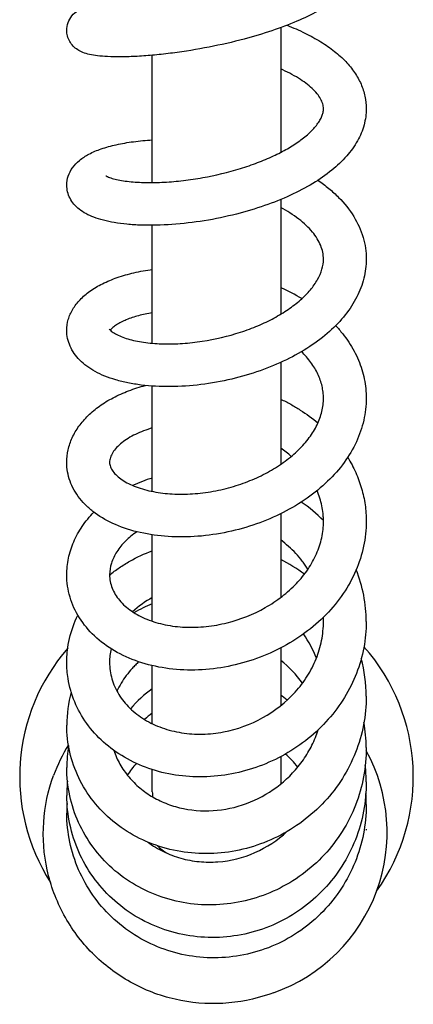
# Model space of a CAD drawing. Header units: millimetres. Extents: x -30 to 30, y -218 to 35.
# Tile 1 of 2: x -18 to 18, y -218 to -126. Entities that reach past the tile are written whole.
import ezdxf

# ---------------------------------------------------------------- set-up
doc = ezdxf.new("R2010")
doc.units = ezdxf.units.MM
doc.header["$MEASUREMENT"] = 0
doc.layers.add('PLANNING', color=1, linetype='Continuous')

# ---------------------------------------------------------------- blocks, each defined once
blk = doc.blocks.new('8101-0000_T')
at = {"layer": 'PLANNING'}
for p, q in [((6, -126.903), (6, -138.575)), ((-6, -141.396), (-6, -129.486)), ((6, -142.982), (6, -153.714)), ((-6, -156.428), (-6, -145.396)), ((6, -158.225), (6, -167.762)), ((-6, -170.296), (-6, -160.439)), ((6, -172.382), (6, -180.217)), ((-6, -182.437), (-6, -174.355)), ((6, -184.94), (6, -190.335)), ((-6, -192.025), (-6, -186.59)), ((6, -195.107), (6, -197.671)), ((-6, -198.385), (-6, -196.32)), ((14.003, -201.878), (14.003, -201.99)), ((5.331, -217.192), (4.974, -217.317))]:
    blk.add_line(p, q, dxfattribs=at)
for centre, radius, start, end in [((-1.317, -167.763), 18.078, 59.04559, 66.12458), ((-0.315, -175.471), 11.172, 49.17631, 55.58139), ((-1.965, -182.645), 14.187, 106.52582, 114.48171), ((-0.585, -183.571), 14.946, 44.91325, 55.26462), ((-0.853, -190.106), 15.092, 53.07986, 62.99338), ((1.015, -182.487), 12.985, 0.07951, 21.94798), ((-1.875, -187.841), 8.666, 118.42489, 133.48636), ((-0.876, -193.484), 13.678, 112.00151, 119.97646), ((1.033, -182.482), 8.967, 0.07295, 2.6471), ((-0.298, -189.563), 10.31, 20.8168, 35.14244), ((0, -197), 18.4, 139.1104, 212.46475), ((-4.217, -186.278), 5.781, 167.30895, 180.11244), ((0, -197), 18.4, 324.46055, 41.46361), ((-0.082, -189.49), 14.081, 0.14282, 14.67929), ((-0.586, -194.413), 10.605, 35.62488, 51.60642), ((-0.716, -196.561), 9.417, 124.13478, 141.00079), ((-2.517, -192.15), 11.483, 164.47607, 180.01922), ((-0.525, -197.613), 10.554, 47.5588, 51.80876), ((-0.445, -198.935), 9.644, 125.17231, 130.71279), ((-0.504, -194.353), 14.501, 0.37581, 9.7116), ((-0.296, -202.312), 15.897, 148.48204, 160.00371), ((-1.448, -196.127), 12.553, 170.64444, 179.99792), ((-0.238, -202.295), 10.002, 38.39255, 48.02861), ((0.048, -202.194), 15.906, 340.00901, 28.73283), ((-0.087, -202.311), 9.907, 138.44031, 146.40546), ((-0.465, -197.541), 14.464, 0.29101, 6.3655), ((-0.795, -198.676), 13.202, 174.45001, 180.30918), ((0.006, -198.394), 6.006, 179.99779, 184.46972), ((-0.451, -199.594), 14.451, 359.99442, 4.09487), ((-0.523, -200.334), 13.476, 176.38152, 180.31381), ((0, -197), 8.5, 229.17507, 237.56073), ((0.062, -202.199), 15.891, 289.36285, 340.00901)]:
    blk.add_arc(centre, radius, start, end, dxfattribs=at)
for points, knots in [([(14.001, -119.674), (14.001, -120.095), (13.869, -120.959), (13.292, -122.192), (12.351, -123.346), (11.06, -124.423), (9.417, -125.434), (7.426, -126.378), (5.118, -127.244), (2.382, -128.062), (-0.714, -128.768), (-3.521, -129.223), (-5.766, -129.474), (-7.368, -129.597), (-8.839, -129.65), (-10.078, -129.634), (-11.074, -129.559), (-11.839, -129.438), (-12.467, -129.257), (-12.988, -128.996), (-13.417, -128.643), (-13.746, -128.199), (-13.951, -127.693), (-13.997, -127.333), (-13.998, -127.154)], [11.182945, 11.182945, 11.182945, 11.182945, 12.447594, 13.774838, 15.229618, 16.886664, 18.805393, 21.004091, 23.490302, 26.1961, 29.565649, 33.013139, 34.720114, 36.342173, 37.834001, 39.133691, 40.057588, 40.828654, 41.456562, 42.010813, 42.567397, 43.11275, 43.654086, 44.192566, 44.192566, 44.192566, 44.192566]), ([(-13.998, -127.154), (-13.998, -126.91), (-13.913, -126.421), (-13.543, -125.77), (-12.953, -125.253), (-12.308, -124.964), (-11.681, -124.783), (-11.089, -124.658), (-10.404, -124.553), (-9.34, -124.437), (-7.861, -124.354), (-6.641, -124.355), (-6, -124.369)], [44.192566, 44.192566, 44.192566, 44.192566, 44.922992, 45.659541, 46.406664, 47.245352, 47.762672, 48.367644, 49.058574, 49.840129, 51.577941, 53.500365, 53.500365, 53.500365, 53.500365]), ([(6.593, -126.68), (7.162, -126.902), (8.241, -127.37), (9.73, -128.182), (11.014, -129.072), (12.083, -130.034), (12.929, -131.066), (13.544, -132.162), (13.917, -133.311), (14, -134.099), (14, -134.489)], [0, 0, 0, 0, 1.830014, 3.526713, 5.081092, 6.510804, 7.828334, 9.071327, 10.264324, 11.434599, 11.434599, 11.434599, 11.434599]), ([(10, -134.488), (10.001, -134.335), (9.95, -134.012), (9.737, -133.534), (9.394, -133.05), (8.927, -132.564), (8.344, -132.085), (7.384, -131.436), (6.574, -131.022), (6, -130.765)], [22.801665, 22.801665, 22.801665, 22.801665, 23.260621, 23.772171, 24.362322, 25.035689, 25.78907, 26.622477, 28.509983, 28.509983, 28.509983, 28.509983]), ([(14, -134.489), (14, -135.003), (13.854, -136.053), (13.214, -137.567), (12.173, -138.997), (10.752, -140.33), (8.971, -141.555), (6.858, -142.655), (4.463, -143.607), (1.773, -144.41), (-1.127, -145.013), (-4.113, -145.364), (-6.533, -145.426), (-8.335, -145.317), (-9.513, -145.167), (-10.548, -144.952), (-11.435, -144.677), (-12.193, -144.337), (-12.827, -143.928), (-13.336, -143.443), (-13.713, -142.887), (-13.945, -142.277), (-13.997, -141.849), (-13.998, -141.636)], [11.434599, 11.434599, 11.434599, 11.434599, 12.9769, 14.587379, 16.327095, 18.253721, 20.413107, 22.797247, 25.387853, 28.138574, 31.212135, 34.263575, 37.149653, 38.467304, 39.674735, 40.709867, 41.634997, 42.457029, 43.196972, 43.892066, 44.55336, 45.199403, 45.837536, 45.837536, 45.837536, 45.837536]), ([(-10.347, -140.762), (-10.328, -140.776), (-10.28, -140.803), (-10.165, -140.86), (-9.903, -140.965), (-9.461, -141.092), (-8.852, -141.214), (-7.898, -141.342), (-6.564, -141.415), (-4.866, -141.379), (-3.085, -141.223), (-0.692, -140.867), (1.633, -140.309), (3.821, -139.563), (5.291, -138.945), (6.609, -138.268), (7.753, -137.542), (8.697, -136.783), (9.317, -136.114), (9.675, -135.578), (9.86, -135.205), (9.973, -134.843), (10, -134.604), (10, -134.488)], [0, 0, 0, 0, 0.070726, 0.164458, 0.385565, 0.917892, 1.542145, 2.24581, 3.804946, 5.546633, 7.336682, 9.166111, 12.801755, 14.496469, 16.097864, 17.582417, 18.939375, 20.156271, 21.208773, 21.667293, 22.083136, 22.456352, 22.801665, 22.801665, 22.801665, 22.801665]), ([(-13.998, -141.636), (-13.998, -141.35), (-13.903, -140.768), (-13.485, -139.963), (-12.809, -139.265), (-11.889, -138.681), (-10.724, -138.2), (-9.325, -137.82), (-7.724, -137.545), (-6.591, -137.445), (-6, -137.413)], [45.837536, 45.837536, 45.837536, 45.837536, 46.69742, 47.583319, 48.526127, 49.586516, 50.836297, 52.296437, 53.930521, 55.705829, 55.705829, 55.705829, 55.705829]), ([(9.482, -141.181), (9.837, -141.424), (10.509, -141.928), (11.695, -143.008), (12.888, -144.484), (13.652, -146.157), (13.95, -147.53), (14, -148.218), (14, -148.561)], [0, 0, 0, 0, 1.290427, 2.514834, 4.80961, 6.946441, 7.983701, 9.011501, 9.011501, 9.011501, 9.011501]), ([(10, -148.562), (10, -148.347), (9.955, -147.91), (9.754, -147.263), (9.422, -146.623), (8.963, -145.995), (8.382, -145.383), (7.422, -144.572), (6.591, -144.056), (6, -143.741)], [23.599644, 23.599644, 23.599644, 23.599644, 24.244468, 24.910938, 25.623521, 26.398165, 27.239173, 28.151547, 30.161861, 30.161861, 30.161861, 30.161861]), ([(14, -148.561), (14, -149.165), (13.845, -150.392), (13.165, -152.169), (12.061, -153.851), (10.559, -155.41), (8.694, -156.816), (6.507, -158.043), (4.059, -159.057), (1.381, -159.842), (-1.437, -160.352), (-4.277, -160.546), (-6.562, -160.429), (-8.259, -160.158), (-9.399, -159.88), (-10.427, -159.527), (-11.336, -159.103), (-12.124, -158.608), (-12.788, -158.043), (-13.318, -157.412), (-13.706, -156.723), (-13.944, -155.99), (-13.998, -155.484), (-13.998, -155.233)], [9.011501, 9.011501, 9.011501, 9.011501, 10.823007, 12.693693, 14.683674, 16.827446, 19.165203, 21.670973, 24.336573, 27.101084, 30.034151, 32.912572, 35.627845, 36.884599, 38.064271, 39.145207, 40.140977, 41.068062, 41.930548, 42.748363, 43.530921, 44.292512, 45.047839, 45.047839, 45.047839, 45.047839]), ([(-10.022, -155.101), (-10.011, -155.121), (-9.978, -155.162), (-9.892, -155.251), (-9.68, -155.423), (-9.296, -155.646), (-8.744, -155.88), (-7.85, -156.159), (-6.566, -156.398), (-4.906, -156.515), (-3.138, -156.471), (-0.72, -156.203), (1.646, -155.643), (3.864, -154.82), (5.359, -154.107), (6.694, -153.304), (7.842, -152.424), (8.774, -151.492), (9.466, -150.527), (9.897, -149.549), (10, -148.881), (10, -148.562)], [0, 0, 0, 0, 0.067938, 0.157631, 0.370475, 0.885344, 1.486431, 2.167886, 3.691082, 5.394277, 7.155503, 8.991202, 12.686899, 14.425885, 16.082491, 17.648514, 19.094856, 20.413129, 21.593603, 22.641201, 23.599644, 23.599644, 23.599644, 23.599644]), ([(-13.998, -155.233), (-13.999, -154.891), (-13.901, -154.196), (-13.468, -153.208), (-12.766, -152.304), (-11.818, -151.504), (-10.64, -150.814), (-9.252, -150.244), (-7.685, -149.8), (-6.576, -149.603), (-6, -149.527)], [45.047839, 45.047839, 45.047839, 45.047839, 46.071442, 47.133201, 48.256979, 49.481874, 50.838457, 52.341362, 53.974868, 55.717032, 55.717032, 55.717032, 55.717032]), ([(-6, -153.573), (-6.223, -153.61), (-6.658, -153.693), (-7.476, -153.893), (-8.233, -154.143), (-8.909, -154.45), (-9.333, -154.689), (-9.633, -154.903), (-9.825, -155.077), (-9.903, -155.163), (-9.936, -155.205)], [0, 0, 0, 0, 0.677582, 1.32747, 2.525584, 3.065504, 3.55363, 3.9829, 4.169013, 4.330169, 4.330169, 4.330169, 4.330169]), ([(11.141, -154.781), (11.37, -155.027), (11.803, -155.529), (12.566, -156.58), (13.318, -157.972), (13.876, -159.753), (14, -160.974), (14, -161.582)], [0, 0, 0, 0, 1.007468, 1.988888, 3.892424, 5.734822, 7.557433, 7.557433, 7.557433, 7.557433]), ([(10, -161.583), (10, -161.391), (9.978, -161.007), (9.844, -160.237), (9.504, -159.281), (8.841, -158.192), (8.261, -157.536), (7.938, -157.221)], [30.768111, 30.768111, 30.768111, 30.768111, 31.344248, 31.919466, 33.108757, 34.370452, 35.726365, 35.726365, 35.726365, 35.726365]), ([(-13.999, -167.569), (-14, -167.18), (-13.912, -166.39), (-13.52, -165.241), (-12.878, -164.153), (-12.005, -163.154), (-10.92, -162.259), (-9.645, -161.485), (-8.206, -160.844), (-7.178, -160.521), (-6.646, -160.384)], [45.486791, 45.486791, 45.486791, 45.486791, 46.655464, 47.856936, 49.106437, 50.428041, 51.822682, 53.312176, 54.892294, 56.540789, 56.540789, 56.540789, 56.540789]), ([(14, -161.582), (14, -162.274), (13.838, -163.677), (13.129, -165.717), (11.973, -167.648), (10.406, -169.424), (8.472, -171), (6.225, -172.337), (3.733, -173.395), (1.052, -174.148), (-1.722, -174.555), (-4.481, -174.582), (-7.081, -174.226), (-9.406, -173.501), (-11.066, -172.587), (-12.141, -171.69), (-12.8, -170.967), (-13.327, -170.179), (-13.711, -169.341), (-13.945, -168.465), (-13.998, -167.868), (-13.999, -167.569)], [7.557433, 7.557433, 7.557433, 7.557433, 9.632846, 11.769953, 13.99844, 16.353565, 18.845999, 21.462812, 24.17778, 26.951316, 29.798382, 32.571706, 35.209339, 37.647852, 39.84629, 40.861712, 41.83486, 42.776808, 43.694633, 44.591556, 45.486791, 45.486791, 45.486791, 45.486791]), ([(-9.998, -167.567), (-9.998, -167.636), (-9.985, -167.777), (-9.905, -168.067), (-9.697, -168.433), (-9.318, -168.846), (-8.817, -169.232), (-8.209, -169.579), (-7.246, -169.996), (-5.878, -170.363), (-4.097, -170.572), (-2.219, -170.554), (-0.295, -170.313), (1.575, -169.864), (3.343, -169.233), (4.961, -168.445), (6.417, -167.511), (7.668, -166.458), (8.682, -165.312), (9.431, -164.103), (9.893, -162.853), (10, -162), (10, -161.583)], [5.409072, 5.409072, 5.409072, 5.409072, 5.615812, 5.830654, 6.308556, 6.867158, 7.503901, 8.200958, 8.962833, 10.647512, 12.435713, 14.329851, 16.272827, 18.242203, 20.090792, 21.897956, 23.630816, 25.270132, 26.793266, 28.2069, 29.519022, 30.768111, 30.768111, 30.768111, 30.768111]), ([(6, -161.656), (6.161, -161.733), (6.478, -161.89), (7.096, -162.221), (8.13, -162.838), (8.961, -163.448), (9.481, -163.889)], [0, 0, 0, 0, 0.53493, 1.06191, 2.102212, 4.146859, 4.146859, 4.146859, 4.146859]), ([(-6, -164.356), (-6.276, -164.436), (-6.812, -164.614), (-7.569, -164.939), (-8.25, -165.311), (-8.842, -165.724), (-9.33, -166.169), (-9.7, -166.633), (-9.936, -167.099), (-9.998, -167.418), (-9.998, -167.567)], [0, 0, 0, 0, 0.862467, 1.692165, 2.469016, 3.188976, 3.853515, 4.445784, 4.962206, 5.409072, 5.409072, 5.409072, 5.409072]), ([(12.267, -167.1), (12.409, -167.331), (12.676, -167.797), (13.142, -168.755), (13.597, -169.995), (13.927, -171.534), (14, -172.577), (14, -173.096)], [0, 0, 0, 0, 0.811902, 1.610098, 3.195125, 4.763335, 6.322096, 6.322096, 6.322096, 6.322096]), ([(10, -173.095), (10, -172.971), (9.993, -172.726), (9.955, -172.238), (9.822, -171.386), (9.595, -170.679), (9.399, -170.224)], [32.389847, 32.389847, 32.389847, 32.389847, 32.761341, 33.126329, 33.858005, 35.343535, 35.343535, 35.343535, 35.343535]), ([(-13.999, -178.106), (-13.999, -177.844), (-13.973, -177.318), (-13.809, -176.268), (-13.393, -174.975), (-12.583, -173.517), (-11.866, -172.646), (-11.466, -172.236)], [46.308926, 46.308926, 46.308926, 46.308926, 47.095027, 47.885061, 49.49391, 51.149045, 52.866453, 52.866453, 52.866453, 52.866453]), ([(14, -173.096), (13.999, -173.878), (13.829, -175.457), (13.094, -177.752), (11.897, -179.913), (10.277, -181.884), (8.283, -183.607), (5.19, -185.516), (1.663, -186.701), (-2.009, -187.075), (-4.726, -186.911), (-7.271, -186.311), (-9.544, -185.297), (-11.445, -183.906), (-12.887, -182.185), (-13.79, -180.214), (-13.997, -178.804), (-13.999, -178.106)], [6.322096, 6.322096, 6.322096, 6.322096, 8.668368, 11.060334, 13.51424, 16.047695, 18.684913, 21.392814, 26.919859, 29.719907, 32.436657, 35.055114, 37.533645, 39.867139, 42.077005, 44.213834, 46.308926, 46.308926, 46.308926, 46.308926]), ([(-9.998, -178.099), (-9.998, -178.308), (-9.957, -178.729), (-9.776, -179.347), (-9.479, -179.94), (-8.92, -180.71), (-7.945, -181.556), (-6.481, -182.318), (-4.774, -182.821), (-2.908, -183.043), (-0.954, -182.976), (1.616, -182.518), (4.034, -181.56), (6.137, -180.17), (7.486, -178.96), (8.581, -177.612), (9.389, -176.162), (9.885, -174.646), (9.999, -173.608), (10, -173.095)], [4.967556, 4.967556, 4.967556, 4.967556, 5.595075, 6.23167, 6.888743, 7.57901, 9.074138, 10.728253, 12.505507, 14.389793, 16.349043, 18.354547, 22.203859, 24.081738, 25.894746, 27.625835, 29.274253, 30.852466, 32.389847, 32.389847, 32.389847, 32.389847]), ([(-7.44, -174.069), (-7.636, -174.2), (-8.01, -174.475), (-8.676, -175.069), (-9.351, -175.885), (-9.874, -176.968), (-9.999, -177.731), (-9.998, -178.099)], [0, 0, 0, 0, 0.706462, 1.389225, 2.675757, 3.863772, 4.967556, 4.967556, 4.967556, 4.967556]), ([(8.552, -177.568), (8.47, -177.438), (8.299, -177.182), (7.931, -176.682), (7.217, -175.842), (6.508, -175.208), (6, -174.827)], [0, 0, 0, 0, 0.461917, 0.922837, 1.860374, 3.765719, 3.765719, 3.765719, 3.765719]), ([(-9.998, -178.121), (-9.853, -177.999), (-9.555, -177.763), (-8.937, -177.315), (-7.791, -176.596), (-6.732, -176.11), (-6, -175.846)], [0, 0, 0, 0, 0.567545, 1.140568, 2.289283, 4.623141, 4.623141, 4.623141, 4.623141]), ([(-13.878, -187.796), (-13.957, -187.31), (-14.013, -186.615), (-13.99, -185.729), (-13.925, -184.974), (-13.695, -183.65), (-13.304, -182.56), (-12.966, -181.867)], [45.274555, 45.274555, 45.274555, 45.274555, 46.797618, 47.361165, 47.931769, 49.069894, 51.384445, 51.384445, 51.384445, 51.384445]), ([(14, -182.469), (14.001, -183.288), (13.844, -184.94), (13.153, -187.344), (12.024, -189.612), (10.492, -191.676), (8.604, -193.477), (5.685, -195.458), (2.321, -196.694), (-1.206, -197.07), (-3.832, -196.906), (-6.335, -196.291), (-8.622, -195.251), (-10.605, -193.821), (-12.2, -192.056), (-13.336, -190.024), (-13.756, -188.544), (-13.878, -187.796)], [4.955978, 4.955978, 4.955978, 4.955978, 7.414201, 9.913129, 12.427837, 14.983653, 17.594002, 20.228746, 25.532202, 28.206064, 30.829369, 33.397889, 35.904518, 38.335134, 40.692143, 42.998656, 45.274555, 45.274555, 45.274555, 45.274555]), ([(-9.999, -186.289), (-9.998, -186.81), (-9.846, -187.861), (-9.186, -189.337), (-8.13, -190.636), (-6.741, -191.696), (-5.088, -192.471), (-3.251, -192.929), (-1.304, -193.053), (1.313, -192.774), (4.417, -191.643), (6.985, -189.631), (8.524, -187.619), (9.367, -185.982), (9.883, -184.249), (10, -183.059), (9.999, -182.47)], [1.291915, 1.291915, 1.291915, 1.291915, 2.853875, 4.447267, 6.097664, 7.836437, 9.657355, 11.544594, 13.49344, 15.488644, 19.411272, 23.281028, 25.149657, 26.980416, 28.782744, 30.549505, 30.549505, 30.549505, 30.549505]), ([(-7.264, -186.229), (-7.374, -186.328), (-7.587, -186.53), (-7.989, -186.951), (-8.627, -187.729), (-9.067, -188.472), (-9.304, -188.991)], [0, 0, 0, 0, 0.44392, 0.879193, 1.747237, 3.457598, 3.457598, 3.457598, 3.457598]), ([(13.999, -189.455), (14.001, -190.351), (13.831, -192.151), (13.072, -194.757), (11.836, -197.19), (10.162, -199.365), (8.105, -201.214), (5.739, -202.669), (3.157, -203.675), (0.435, -204.196), (-2.325, -204.204), (-5.019, -203.696), (-7.523, -202.684), (-9.74, -201.211), (-11.579, -199.335), (-12.957, -197.134), (-13.808, -194.704), (-14, -193.004), (-14, -192.154)], [3.572486, 3.572486, 3.572486, 3.572486, 6.259689, 8.972775, 11.680036, 14.411056, 17.17054, 19.944882, 22.709472, 25.452118, 28.222473, 30.95243, 33.640131, 36.284244, 38.896465, 41.477367, 44.024173, 46.574958, 46.574958, 46.574958, 46.574958]), ([(-9.61, -194.513), (-9.458, -194.962), (-9.064, -195.839), (-8.231, -197.031), (-7.181, -198.073), (-5.949, -198.93), (-4.57, -199.581), (-2.566, -200.156), (0.102, -200.28), (3.239, -199.485), (6.033, -197.84), (7.881, -195.879), (8.959, -194.056), (9.353, -193.083), (9.512, -192.585)], [0, 0, 0, 0, 1.421577, 2.871359, 4.3433, 5.841551, 7.359281, 8.903398, 12.074956, 15.27943, 18.512751, 21.706631, 23.278684, 24.847778, 24.847778, 24.847778, 24.847778]), ([(13.996, -194.258), (14.002, -195.175), (13.841, -197.01), (12.824, -200.563), (10.829, -203.738), (8.054, -206.201), (5.666, -207.628), (3.056, -208.584), (0.321, -209.033), (-2.438, -208.952), (-5.117, -208.336), (-7.607, -207.214), (-9.804, -205.623), (-11.617, -203.629), (-12.972, -201.314), (-13.811, -198.777), (-14.001, -197.009), (-14, -196.126)], [2.362805, 2.362805, 2.362805, 2.362805, 5.114529, 7.863441, 13.401256, 16.166989, 18.941889, 21.713109, 24.468853, 27.219387, 29.954149, 32.677102, 35.369906, 38.04958, 40.720141, 43.372604, 46.021956, 46.021956, 46.021956, 46.021956]), ([(4.974, -217.317), (3.563, -217.813), (0.598, -218.404), (-3.919, -218.016), (-8.148, -216.384), (-11.753, -213.641), (-14.454, -210.002), (-16.035, -205.754), (-16.369, -201.234), (-15.746, -198.28), (-15.235, -196.875)], [27.951571, 27.951571, 27.951571, 27.951571, 32.43846, 36.930244, 41.417556, 45.90059, 50.387251, 54.877717, 59.364272, 63.847613, 63.847613, 63.847613, 63.847613]), ([(13.999, -197.467), (14.004, -198.389), (13.836, -200.234), (13.066, -202.906), (11.807, -205.382), (9.533, -208.304), (6.492, -210.493), (3.005, -211.706), (0.268, -212.099), (-2.493, -211.956), (-5.167, -211.28), (-7.641, -210.095), (-9.818, -208.446), (-11.617, -206.403), (-12.963, -204.037), (-13.797, -201.45), (-13.992, -199.647), (-13.997, -198.747)], [1.533507, 1.533507, 1.533507, 1.533507, 4.300399, 7.065851, 9.836669, 12.595641, 18.124101, 20.873419, 23.618765, 26.383443, 29.126065, 31.854375, 34.56958, 37.278774, 39.979923, 42.690674, 45.391594, 45.391594, 45.391594, 45.391594]), ([(14, -199.595), (14, -200.515), (13.824, -202.351), (13.037, -205.007), (11.756, -207.466), (10.029, -209.636), (7.924, -211.436), (4.721, -213.248), (1.085, -214.076), (-2.58, -213.821), (-5.238, -213.095), (-7.7, -211.864), (-9.865, -210.177), (-11.646, -208.103), (-12.974, -205.719), (-13.801, -203.12), (-13.994, -201.31), (-13.999, -200.407)], [1.034226, 1.034226, 1.034226, 1.034226, 3.793273, 6.543003, 9.305871, 12.07271, 14.827048, 17.575378, 23.060183, 25.806274, 28.542965, 31.286981, 34.023046, 36.736912, 39.445305, 42.168975, 44.878078, 44.878078, 44.878078, 44.878078]), ([(-6.421, -203.104), (-5.963, -203.444), (-4.975, -204.04), (-3.349, -204.656), (-1.624, -204.978), (0.751, -205), (3.681, -204.258), (5.71, -202.931), (6.588, -202.117)], [0, 0, 0, 0, 1.711641, 3.447523, 5.194337, 6.958345, 10.542689, 14.133958, 14.133958, 14.133958, 14.133958])]:
    blk.add_open_spline(points, degree=3, knots=knots, dxfattribs=at)
blk.add_open_spline([(-6, -198.394), (-6, -198.396), (-6, -198.393), (-6, -198.385)], degree=3, dxfattribs=at)

msp = doc.modelspace()

# ---------------------------------------------------------------- block references
msp.add_blockref('8101-0000_T', (0, 0))

doc.saveas('drawing.dxf')
